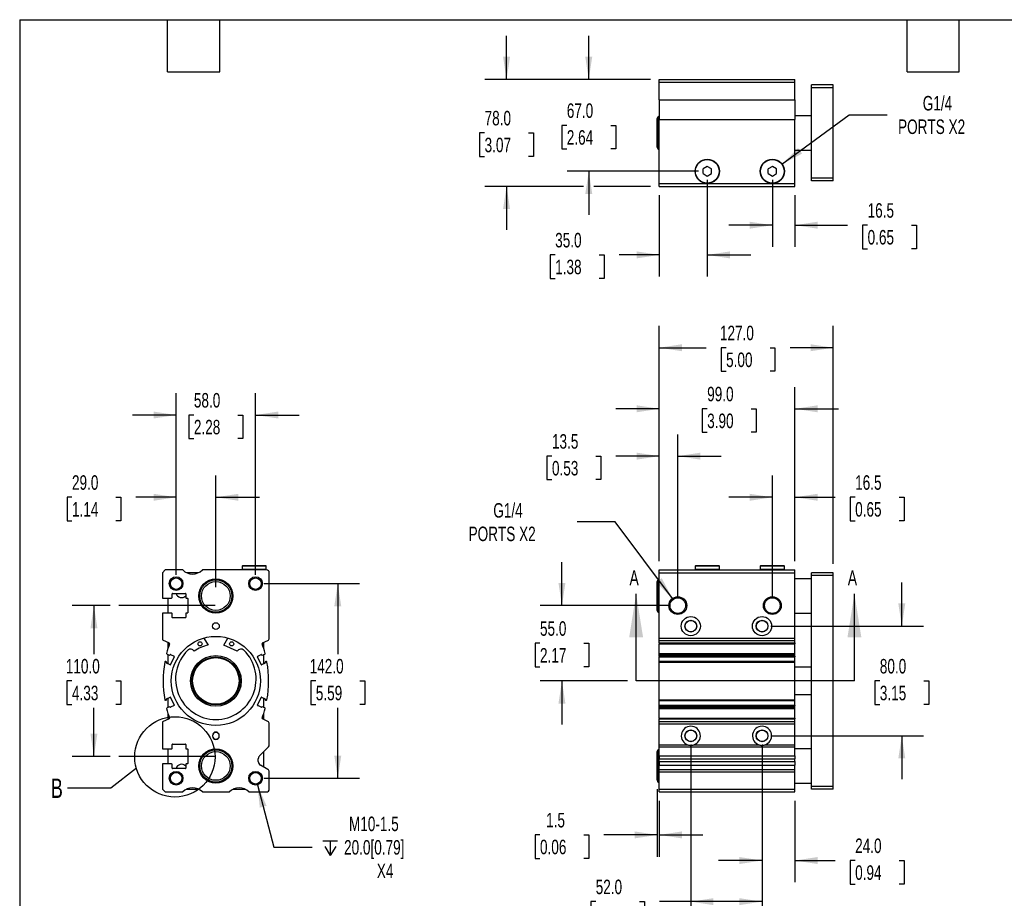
# Model space of a CAD drawing. Header units: millimetres. Extents: x 32 to 1365, y 32 to 1048.
# Tile 2 of 5: x 32 to 750, y 407 to 1048. Entities that reach past the tile are written whole.
import ezdxf

# ---------------------------------------------------------------- set-up
doc = ezdxf.new("R2010")
doc.units = ezdxf.units.MM
doc.header["$LTSCALE"] = 5
doc.linetypes.add('SLD-Center', pattern=[19.05, 15.24, -1.27, 1.27, -1.27])
doc.linetypes.add('SLD-Solid', pattern=[0])
doc.layers.add('CENTER', color=40, linetype='SLD-Center')
doc.layers.add('DIMENSIONS', color=140, linetype='SLD-Solid', lineweight=25)
doc.layers.add('TEXT', color=140, linetype='SLD-Solid', lineweight=25)
doc.styles.add('SLDTEXTSTYLE0', font='TXT', dxfattribs={"width": 0.7})
doc.dimstyles.new('SLDDIMSTYLE0', dxfattribs={"dimtxt": 10.790039, "dimasz": 16.51, "dimexe": 0, "dimexo": 0.0625, "dimgap": 2.69751, "dimtad": 0, "dimtih": 1, "dimtoh": 1, "dimrnd": 1e-09, "dimzin": 4, "dimdsep": 46, "dimtxsty": 'SLDTEXTSTYLE0', "dimsah": 1, "dimcen": 0.09, "dimadec": 0, "dimazin": 1, "dimtfac": 1, "dimtmove": 0, "dimatfit": 0, "dimfxl": 0, "dimfrac": 2, "dimtolj": 1, "dimtzin": 12, "dimarcsym": 0})
doc.dimstyles.new('SLDDIMSTYLE1', dxfattribs={"dimtxt": 10.790039, "dimasz": 16.51, "dimexe": 0, "dimexo": 0.0625, "dimgap": 2.69751, "dimtad": 0, "dimtih": 1, "dimtoh": 1, "dimrnd": 1e-09, "dimzin": 12, "dimdsep": 46, "dimtxsty": 'SLDTEXTSTYLE0', "dimsah": 1, "dimcen": 0.09, "dimadec": 0, "dimazin": 3, "dimtfac": 1, "dimtmove": 0, "dimatfit": 0, "dimfxl": 0, "dimfrac": 2, "dimtolj": 1, "dimtzin": 12, "dimarcsym": 0})
doc.dimstyles.new('SLDDIMSTYLE2', dxfattribs={"dimtxt": 10.790039, "dimasz": 16.51, "dimexe": 0, "dimexo": 0.0625, "dimgap": 2.69751, "dimtad": 0, "dimtih": 1, "dimtoh": 1, "dimrnd": 1e-09, "dimzin": 4, "dimdsep": 46, "dimtxsty": 'SLDTEXTSTYLE0', "dimsah": 1, "dimcen": 0.09, "dimadec": 0, "dimazin": 1, "dimtfac": 1, "dimtofl": 0, "dimtmove": 0, "dimatfit": 3, "dimfxl": 0, "dimfrac": 2, "dimtolj": 1, "dimtzin": 12, "dimarcsym": 0})
doc.dimstyles.new('SLDDIMSTYLE3', dxfattribs={"dimtxt": 10.790039, "dimasz": 16.51, "dimexe": 0, "dimexo": 0.0625, "dimgap": 2.69751, "dimtad": 0, "dimtih": 1, "dimtoh": 1, "dimrnd": 1e-09, "dimzin": 12, "dimdsep": 46, "dimtxsty": 'SLDTEXTSTYLE0', "dimsah": 1, "dimcen": 0, "dimadec": 0, "dimazin": 3, "dimtfac": 1, "dimtofl": 0, "dimtmove": 0, "dimatfit": 3, "dimfxl": 0, "dimfrac": 2, "dimtolj": 1, "dimtzin": 12, "dimarcsym": 0})
doc.dimstyles.new('SLDDIMSTYLE5', dxfattribs={"dimtxt": 0.18, "dimasz": 16.51, "dimexe": 0, "dimexo": 0.0625, "dimgap": 0, "dimtad": 0, "dimtih": 1, "dimtoh": 1, "dimdec": 0, "dimrnd": 1e-09, "dimzin": 0, "dimdsep": 46, "dimtxsty": 'Standard', "dimblk1": 'NONE', "dimblk2": 'NONE', "dimsah": 1, "dimcen": 0.09, "dimadec": 0, "dimazin": 0, "dimtfac": 16.51, "dimtdec": 0, "dimtofl": 0, "dimtmove": 0, "dimatfit": 3, "dimldrblk": 'NONE', "dimfxl": 0, "dimfrac": 2, "dimtolj": 1, "dimtzin": 0, "dimarcsym": 0})

# ---------------------------------------------------------------- blocks, each defined once
blk = doc.blocks.new('_D')
at = {"layer": 'DIMENSIONS'}
for p, q in [((427.57, 620.34), (427.57, 652.09)), ((505.8, 620.34), (411.69, 620.34)), ((411.54, 592.84), (407.91, 592.84)), ((407.91, 592.84), (407.91, 575.69)), ((443.6, 592.84), (447.22, 592.84)), ((447.22, 592.84), (447.22, 575.69)), ((407.91, 575.69), (411.54, 575.69)), ((447.22, 575.69), (443.6, 575.69)), ((475.38, 565.34), (411.69, 565.34)), ((427.57, 565.34), (427.57, 533.59))]:
    blk.add_line(p, q, dxfattribs=at)
for points in [[(427.57, 620.34), (430.11, 636.85), (425.03, 636.85)], [(427.57, 565.34), (425.03, 548.83), (430.11, 548.83)]]:
    blk.add_solid(points, dxfattribs=at)
at = {"layer": 'DIMENSIONS', "char_height": 10.583, "attachment_point": 1, "style": 'SLDTEXTSTYLE0'}
for s, insert in [('55.0', (411.54, 608.89)), ('2.17', (411.54, 589.33))]:
    blk.add_mtext(s, dxfattribs=dict(at, insert=insert))
blk = doc.blocks.new('_D_1')
at = {"layer": 'DIMENSIONS'}
for p, q in [((498.65, 652.69), (498.65, 745.21)), ((512.15, 626.69), (512.15, 745.21)), ((420.28, 729.34), (416.66, 729.34)), ((416.66, 729.34), (416.66, 712.19)), ((452.34, 729.34), (455.97, 729.34)), ((455.97, 729.34), (455.97, 712.19)), ((498.65, 729.34), (466.96, 729.34)), ((512.15, 729.34), (543.9, 729.34)), ((416.66, 712.19), (420.28, 712.19)), ((455.97, 712.19), (452.34, 712.19))]:
    blk.add_line(p, q, dxfattribs=at)
for points in [[(498.65, 729.34), (482.14, 731.88), (482.14, 726.8)], [(512.15, 729.34), (528.66, 726.8), (528.66, 731.88)]]:
    blk.add_solid(points, dxfattribs=at)
at = {"layer": 'DIMENSIONS', "char_height": 10.583, "attachment_point": 1, "style": 'SLDTEXTSTYLE0'}
for s, insert in [('13.5', (420.28, 745.39)), ('0.53', (420.28, 725.83))]:
    blk.add_mtext(s, dxfattribs=dict(at, insert=insert))
blk = doc.blocks.new('_D_2')
at = {"layer": 'DIMENSIONS'}
for p, q in [((581.15, 626.69), (581.15, 715.21)), ((597.65, 652.69), (597.65, 715.21)), ((581.15, 699.34), (549.4, 699.34)), ((597.65, 699.34), (626.98, 699.34)), ((641.6, 699.34), (637.98, 699.34)), ((637.98, 699.34), (637.98, 682.19)), ((673.67, 699.34), (677.29, 699.34)), ((677.29, 699.34), (677.29, 682.19)), ((637.98, 682.19), (641.6, 682.19)), ((677.29, 682.19), (673.67, 682.19))]:
    blk.add_line(p, q, dxfattribs=at)
for points in [[(581.15, 699.34), (564.64, 701.88), (564.64, 696.8)], [(597.65, 699.34), (614.16, 696.8), (614.16, 701.88)]]:
    blk.add_solid(points, dxfattribs=at)
at = {"layer": 'DIMENSIONS', "char_height": 10.583, "attachment_point": 1, "style": 'SLDTEXTSTYLE0'}
for s, insert in [('16.5', (641.6, 715.39)), ('0.65', (641.6, 695.83))]:
    blk.add_mtext(s, dxfattribs=dict(at, insert=insert))
blk = doc.blocks.new('_D_3')
at = {"layer": 'DIMENSIONS'}
for p, q in [((498.65, 652.69), (498.65, 779.77)), ((597.65, 652.69), (597.65, 779.77)), ((498.65, 763.89), (466.9, 763.89)), ((533.59, 763.89), (529.97, 763.89)), ((529.97, 763.89), (529.97, 746.74)), ((565.65, 763.89), (569.28, 763.89)), ((569.28, 763.89), (569.28, 746.74)), ((597.65, 763.89), (629.4, 763.89)), ((529.97, 746.74), (533.59, 746.74)), ((569.28, 746.74), (565.65, 746.74))]:
    blk.add_line(p, q, dxfattribs=at)
for points in [[(498.65, 763.89), (482.14, 766.43), (482.14, 761.35)], [(597.65, 763.89), (614.16, 761.35), (614.16, 766.43)]]:
    blk.add_solid(points, dxfattribs=at)
at = {"layer": 'DIMENSIONS', "char_height": 10.583, "attachment_point": 1, "style": 'SLDTEXTSTYLE0'}
for s, insert in [('99.0', (533.59, 779.95)), ('3.90', (533.59, 760.38))]:
    blk.add_mtext(s, dxfattribs=dict(at, insert=insert))
blk = doc.blocks.new('_D_4')
at = {"layer": 'DIMENSIONS'}
for p, q in [((498.65, 652.69), (498.65, 824.31)), ((625.65, 650.69), (625.65, 824.31)), ((498.65, 808.44), (532.77, 808.44)), ((547.39, 808.44), (543.77, 808.44)), ((543.77, 808.44), (543.77, 791.29)), ((579.45, 808.44), (583.08, 808.44)), ((583.08, 808.44), (583.08, 791.29)), ((625.65, 808.44), (594.07, 808.44)), ((543.77, 791.29), (547.39, 791.29)), ((583.08, 791.29), (579.45, 791.29))]:
    blk.add_line(p, q, dxfattribs=at)
for points in [[(498.65, 808.44), (515.16, 805.9), (515.16, 810.98)], [(625.65, 808.44), (609.14, 810.98), (609.14, 805.9)]]:
    blk.add_solid(points, dxfattribs=at)
at = {"layer": 'DIMENSIONS', "char_height": 10.583, "attachment_point": 1, "style": 'SLDTEXTSTYLE0'}
for s, insert in [('127.0', (542.9, 824.5)), ('5.00', (547.39, 804.93))]:
    blk.add_mtext(s, dxfattribs=dict(at, insert=insert))
blk = doc.blocks.new('_D_5')
at = {"layer": 'DIMENSIONS'}
for p, q in [((466.52, 681.45), (438.74, 681.45)), ((508.26, 625.54), (466.52, 681.45))]:
    blk.add_line(p, q, dxfattribs=at)
blk.add_solid([(508.26, 625.54), (500.42, 640.29), (496.35, 637.25)], dxfattribs=at)
at = {"layer": 'DIMENSIONS', "char_height": 10.583, "attachment_point": 1, "style": 'SLDTEXTSTYLE0'}
for s, insert in [('G1/4', (377.46, 695.09)), ('PORTS X2', (359.42, 677.94))]:
    blk.add_mtext(s, dxfattribs=dict(at, insert=insert))
blk = doc.blocks.new('_D_6')
at = {"layer": 'DIMENSIONS'}
for p, q in [((521.65, 518.99), (521.65, 388.46)), ((573.65, 518.99), (573.65, 388.46)), ((452.21, 404.34), (448.59, 404.34)), ((448.59, 404.34), (448.59, 387.19)), ((484.28, 404.34), (487.9, 404.34)), ((487.9, 404.34), (487.9, 387.19)), ((521.65, 404.34), (498.89, 404.34)), ((573.65, 404.34), (521.65, 404.34)), ((448.59, 387.19), (452.21, 387.19)), ((487.9, 387.19), (484.28, 387.19))]:
    blk.add_line(p, q, dxfattribs=at)
for points in [[(521.65, 404.34), (538.16, 401.8), (538.16, 406.88)], [(573.65, 404.34), (557.14, 406.88), (557.14, 401.8)]]:
    blk.add_solid(points, dxfattribs=at)
at = {"layer": 'DIMENSIONS', "char_height": 10.583, "attachment_point": 1, "style": 'SLDTEXTSTYLE0'}
for s, insert in [('52.0', (452.21, 420.39)), ('2.05', (452.21, 400.83))]:
    blk.add_mtext(s, dxfattribs=dict(at, insert=insert))
blk = doc.blocks.new('_D_7')
at = {"layer": 'DIMENSIONS'}
for p, q in [((573.65, 518.99), (573.65, 418.46)), ((597.65, 477.99), (597.65, 418.46)), ((573.65, 434.34), (541.9, 434.34)), ((597.65, 434.34), (626.98, 434.34)), ((641.6, 434.34), (637.98, 434.34)), ((637.98, 434.34), (637.98, 417.19)), ((673.67, 434.34), (677.29, 434.34)), ((677.29, 434.34), (677.29, 417.19)), ((637.98, 417.19), (641.6, 417.19)), ((677.29, 417.19), (673.67, 417.19))]:
    blk.add_line(p, q, dxfattribs=at)
for points in [[(573.65, 434.34), (557.14, 436.88), (557.14, 431.8)], [(597.65, 434.34), (614.16, 431.8), (614.16, 436.88)]]:
    blk.add_solid(points, dxfattribs=at)
at = {"layer": 'DIMENSIONS', "char_height": 10.583, "attachment_point": 1, "style": 'SLDTEXTSTYLE0'}
for s, insert in [('24.0', (641.6, 450.39)), ('0.94', (641.6, 430.83))]:
    blk.add_mtext(s, dxfattribs=dict(at, insert=insert))
blk = doc.blocks.new('_D_8')
at = {"layer": 'DIMENSIONS'}
for p, q in [((497.15, 486.51), (497.15, 437.14)), ((498.65, 477.99), (498.65, 437.14)), ((411.54, 453.02), (407.91, 453.02)), ((407.91, 453.02), (407.91, 435.87)), ((443.6, 453.02), (447.22, 453.02)), ((447.22, 453.02), (447.22, 435.87)), ((497.15, 453.02), (458.22, 453.02)), ((498.65, 453.02), (530.4, 453.02)), ((407.91, 435.87), (411.54, 435.87)), ((447.22, 435.87), (443.6, 435.87))]:
    blk.add_line(p, q, dxfattribs=at)
for points in [[(497.15, 453.02), (480.64, 455.56), (480.64, 450.48)], [(498.65, 453.02), (515.16, 450.48), (515.16, 455.56)]]:
    blk.add_solid(points, dxfattribs=at)
at = {"layer": 'DIMENSIONS', "char_height": 10.583, "attachment_point": 1, "style": 'SLDTEXTSTYLE0'}
for s, insert in [('1.5', (416.02, 469.08)), ('0.06', (411.54, 449.51))]:
    blk.add_mtext(s, dxfattribs=dict(at, insert=insert))
blk = doc.blocks.new('_D_9')
at = {"layer": 'DIMENSIONS'}
for p, q in [((675.65, 605.34), (675.65, 637.09)), ((580, 605.34), (691.52, 605.34)), ((659.62, 565.34), (655.99, 565.34)), ((655.99, 565.34), (655.99, 548.19)), ((691.68, 565.34), (695.3, 565.34)), ((695.3, 565.34), (695.3, 548.19)), ((655.99, 548.19), (659.62, 548.19)), ((695.3, 548.19), (691.68, 548.19)), ((580, 525.34), (691.52, 525.34)), ((675.65, 525.34), (675.65, 493.59))]:
    blk.add_line(p, q, dxfattribs=at)
for points in [[(675.65, 605.34), (678.19, 621.85), (673.11, 621.85)], [(675.65, 525.34), (673.11, 508.83), (678.19, 508.83)]]:
    blk.add_solid(points, dxfattribs=at)
at = {"layer": 'DIMENSIONS', "char_height": 10.583, "attachment_point": 1, "style": 'SLDTEXTSTYLE0'}
for s, insert in [('80.0', (659.62, 581.39)), ('3.15', (659.62, 561.83))]:
    blk.add_mtext(s, dxfattribs=dict(at, insert=insert))
blk = doc.blocks.new('_D_19')
at = {"layer": 'DIMENSIONS'}
for p, q in [((533.65, 930.81), (533.65, 860.29)), ((498.65, 919.81), (498.65, 860.29)), ((422.63, 876.16), (419.01, 876.16)), ((419.01, 876.16), (419.01, 859.01)), ((454.69, 876.16), (458.32, 876.16)), ((458.32, 876.16), (458.32, 859.01)), ((498.65, 876.16), (469.31, 876.16)), ((533.65, 876.16), (565.4, 876.16)), ((419.01, 859.01), (422.63, 859.01)), ((458.32, 859.01), (454.69, 859.01))]:
    blk.add_line(p, q, dxfattribs=at)
for points in [[(498.65, 876.16), (482.14, 878.7), (482.14, 873.62)], [(533.65, 876.16), (550.16, 873.62), (550.16, 878.7)]]:
    blk.add_solid(points, dxfattribs=at)
at = {"layer": 'DIMENSIONS', "char_height": 10.583, "attachment_point": 1, "style": 'SLDTEXTSTYLE0'}
for s, insert in [('35.0', (422.63, 892.22)), ('1.38', (422.63, 872.66))]:
    blk.add_mtext(s, dxfattribs=dict(at, insert=insert))
blk = doc.blocks.new('_D_20')
at = {"layer": 'DIMENSIONS'}
for p, q in [((581.15, 930.81), (581.15, 881.96)), ((597.65, 919.81), (597.65, 881.96)), ((581.15, 897.83), (549.4, 897.83)), ((597.65, 897.83), (636.07, 897.83)), ((650.69, 897.83), (647.07, 897.83)), ((647.07, 897.83), (647.07, 880.68)), ((682.75, 897.83), (686.38, 897.83)), ((686.38, 897.83), (686.38, 880.68)), ((647.07, 880.68), (650.69, 880.68)), ((686.38, 880.68), (682.75, 880.68))]:
    blk.add_line(p, q, dxfattribs=at)
for points in [[(581.15, 897.83), (564.64, 900.37), (564.64, 895.29)], [(597.65, 897.83), (614.16, 895.29), (614.16, 900.37)]]:
    blk.add_solid(points, dxfattribs=at)
at = {"layer": 'DIMENSIONS', "char_height": 10.583, "attachment_point": 1, "style": 'SLDTEXTSTYLE0'}
for s, insert in [('16.5', (650.69, 913.89)), ('0.65', (650.69, 894.33))]:
    blk.add_mtext(s, dxfattribs=dict(at, insert=insert))
blk = doc.blocks.new('_D_21')
at = {"layer": 'DIMENSIONS'}
for p, q in [((588.11, 942.29), (637.21, 978.47)), ((637.21, 978.47), (664.99, 978.47))]:
    blk.add_line(p, q, dxfattribs=at)
blk.add_solid([(588.11, 942.29), (602.91, 950.04), (599.9, 954.13)], dxfattribs=at)
at = {"layer": 'DIMENSIONS', "char_height": 10.583, "attachment_point": 1, "style": 'SLDTEXTSTYLE0'}
for s, insert in [('G1/4', (690.96, 992.11)), ('PORTS X2', (672.92, 974.96))]:
    blk.add_mtext(s, dxfattribs=dict(at, insert=insert))
blk = doc.blocks.new('_D_22')
at = {"layer": 'DIMENSIONS'}
for p, q in [((447.15, 1004.16), (447.15, 1035.91)), ((492.3, 1004.16), (431.27, 1004.16)), ((431.12, 970.66), (427.49, 970.66)), ((427.49, 970.66), (427.49, 953.51)), ((463.18, 970.66), (466.8, 970.66)), ((466.8, 970.66), (466.8, 953.51)), ((427.49, 953.51), (431.12, 953.51)), ((466.8, 953.51), (463.18, 953.51)), ((527.3, 937.16), (431.27, 937.16)), ((447.15, 937.16), (447.15, 905.41))]:
    blk.add_line(p, q, dxfattribs=at)
for points in [[(447.15, 1004.16), (449.69, 1020.67), (444.61, 1020.67)], [(447.15, 937.16), (444.61, 920.65), (449.69, 920.65)]]:
    blk.add_solid(points, dxfattribs=at)
at = {"layer": 'DIMENSIONS', "char_height": 10.583, "attachment_point": 1, "style": 'SLDTEXTSTYLE0'}
for s, insert in [('67.0', (431.12, 986.72)), ('2.64', (431.12, 967.16))]:
    blk.add_mtext(s, dxfattribs=dict(at, insert=insert))
blk = doc.blocks.new('_D_23')
at = {"layer": 'DIMENSIONS'}
for p, q in [((387.15, 1004.16), (387.15, 1035.91)), ((492.3, 1004.16), (371.27, 1004.16)), ((371.12, 965.16), (367.49, 965.16)), ((367.49, 965.16), (367.49, 948.01)), ((403.18, 965.16), (406.8, 965.16)), ((406.8, 965.16), (406.8, 948.01)), ((367.49, 948.01), (371.12, 948.01)), ((406.8, 948.01), (403.18, 948.01)), ((443.34, 926.16), (371.27, 926.16)), ((387.15, 926.16), (387.15, 894.41)), ((492.3, 926.16), (450.96, 926.16))]:
    blk.add_line(p, q, dxfattribs=at)
for points in [[(387.15, 1004.16), (389.69, 1020.67), (384.61, 1020.67)], [(387.15, 926.16), (384.61, 909.65), (389.69, 909.65)]]:
    blk.add_solid(points, dxfattribs=at)
at = {"layer": 'DIMENSIONS', "char_height": 10.583, "attachment_point": 1, "style": 'SLDTEXTSTYLE0'}
for s, insert in [('78.0', (371.12, 981.22)), ('3.07', (371.12, 961.66))]:
    blk.add_mtext(s, dxfattribs=dict(at, insert=insert))
blk = doc.blocks.new('_D_24')
at = {"layer": 'DIMENSIONS'}
for p, q in [((97.84, 620.34), (70.06, 620.34)), ((85.94, 620.34), (85.94, 584.9)), ((69.9, 565.34), (66.28, 565.34)), ((66.28, 565.34), (66.28, 548.19)), ((101.97, 565.34), (105.59, 565.34)), ((105.59, 565.34), (105.59, 548.19)), ((66.28, 548.19), (69.9, 548.19)), ((105.59, 548.19), (101.97, 548.19)), ((85.94, 510.34), (85.94, 545.77)), ((97.84, 510.34), (70.06, 510.34))]:
    blk.add_line(p, q, dxfattribs=at)
for points in [[(85.94, 620.34), (83.4, 603.83), (88.48, 603.83)], [(85.94, 510.34), (88.48, 526.85), (83.4, 526.85)]]:
    blk.add_solid(points, dxfattribs=at)
at = {"layer": 'DIMENSIONS', "char_height": 10.583, "attachment_point": 1, "style": 'SLDTEXTSTYLE0'}
for s, insert in [('110.0', (65.42, 581.39)), ('4.33', (69.9, 561.83))]:
    blk.add_mtext(s, dxfattribs=dict(at, insert=insert))
blk = doc.blocks.new('_D_25')
at = {"layer": 'DIMENSIONS'}
for p, q in [((145.94, 642.69), (145.94, 715.21)), ((174.94, 633.69), (174.94, 715.21)), ((69.92, 699.34), (66.29, 699.34)), ((66.29, 699.34), (66.29, 682.19)), ((101.98, 699.34), (105.6, 699.34)), ((105.6, 699.34), (105.6, 682.19)), ((145.94, 699.34), (116.6, 699.34)), ((174.94, 699.34), (206.69, 699.34)), ((66.29, 682.19), (69.92, 682.19)), ((105.6, 682.19), (101.98, 682.19))]:
    blk.add_line(p, q, dxfattribs=at)
for points in [[(145.94, 699.34), (129.43, 701.88), (129.43, 696.8)], [(174.94, 699.34), (191.45, 696.8), (191.45, 701.88)]]:
    blk.add_solid(points, dxfattribs=at)
at = {"layer": 'DIMENSIONS', "char_height": 10.583, "attachment_point": 1, "style": 'SLDTEXTSTYLE0'}
for s, insert in [('29.0', (69.92, 715.39)), ('1.14', (69.92, 695.83))]:
    blk.add_mtext(s, dxfattribs=dict(at, insert=insert))
blk = doc.blocks.new('_D_26')
at = {"layer": 'DIMENSIONS'}
for p, q in [((145.94, 642.69), (145.94, 775.21)), ((203.94, 642.69), (203.94, 775.21)), ((145.94, 759.34), (114.19, 759.34)), ((158.9, 759.34), (155.28, 759.34)), ((155.28, 759.34), (155.28, 742.19)), ((190.97, 759.34), (194.59, 759.34)), ((194.59, 759.34), (194.59, 742.19)), ((203.94, 759.34), (235.69, 759.34)), ((155.28, 742.19), (158.9, 742.19)), ((194.59, 742.19), (190.97, 742.19))]:
    blk.add_line(p, q, dxfattribs=at)
for points in [[(145.94, 759.34), (129.43, 761.88), (129.43, 756.8)], [(203.94, 759.34), (220.45, 756.8), (220.45, 761.88)]]:
    blk.add_solid(points, dxfattribs=at)
at = {"layer": 'DIMENSIONS', "char_height": 10.583, "attachment_point": 1, "style": 'SLDTEXTSTYLE0'}
for s, insert in [('58.0', (158.9, 775.39)), ('2.28', (158.9, 755.83))]:
    blk.add_mtext(s, dxfattribs=dict(at, insert=insert))
blk = doc.blocks.new('_D_27')
at = {"layer": 'DIMENSIONS'}
for p, q in [((210.29, 636.34), (279.81, 636.34)), ((263.94, 636.34), (263.94, 584.9)), ((247.9, 565.34), (244.28, 565.34)), ((244.28, 565.34), (244.28, 548.19)), ((279.97, 565.34), (283.59, 565.34)), ((283.59, 565.34), (283.59, 548.19)), ((244.28, 548.19), (247.9, 548.19)), ((283.59, 548.19), (279.97, 548.19)), ((263.94, 494.34), (263.94, 545.77)), ((210.29, 494.34), (279.81, 494.34))]:
    blk.add_line(p, q, dxfattribs=at)
for points in [[(263.94, 636.34), (261.4, 619.83), (266.48, 619.83)], [(263.94, 494.34), (266.48, 510.85), (261.4, 510.85)]]:
    blk.add_solid(points, dxfattribs=at)
at = {"layer": 'DIMENSIONS', "char_height": 10.583, "attachment_point": 1, "style": 'SLDTEXTSTYLE0'}
for s, insert in [('142.0', (243.42, 581.39)), ('5.59', (247.9, 561.83))]:
    blk.add_mtext(s, dxfattribs=dict(at, insert=insert))
blk = doc.blocks.new('SW_SYMBOL_HOLE_DEPTH')
at = {"layer": 'DIMENSIONS', "color": 0}
for p, q in [((0, 4375), (4000, 4375)), ((500, 2775), (2000, 375)), ((2000, 4375), (2000, 375)), ((3500, 2775), (2000, 375))]:
    blk.add_line(p, q, dxfattribs=at)
blk = doc.blocks.new('_D_28')
at = {"layer": 'DIMENSIONS'}
for p, q in [((205.23, 489.51), (217.38, 444.16)), ((217.38, 444.16), (245.16, 444.16))]:
    blk.add_line(p, q, dxfattribs=at)
blk.add_solid([(205.23, 489.51), (207.05, 472.9), (211.96, 474.22)], dxfattribs=at)
at = {"layer": 'DIMENSIONS', "xscale": 0.002688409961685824, "yscale": 0.002688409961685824, "zscale": 0.002688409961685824}
blk.add_blockref('SW_SYMBOL_HOLE_DEPTH', (253.1, 437.01), dxfattribs=at)
at = {"layer": 'DIMENSIONS', "char_height": 10.583, "attachment_point": 1, "style": 'SLDTEXTSTYLE0'}
for s, insert in [('M10-1.5', (272.1, 466.38)), ('20.0[0.79]', (268.53, 449.23)), ('X4', (292.45, 432.08))]:
    blk.add_mtext(s, dxfattribs=dict(at, insert=insert))
blk = doc.blocks.new('_None')

msp = doc.modelspace()

# ---------------------------------------------------------------- linework, layer by layer
for p, q in [((498.649, 1004.164), (597.649, 1004.164)), ((498.649, 1002.164), (498.649, 1004.164)), ((498.649, 1002.164), (597.649, 1002.164)), ((498.649, 989.305), (498.649, 1002.164)), ((597.649, 1002.164), (597.649, 1004.164)), ((597.649, 989.305), (597.649, 1002.164)), ((625.649, 1000.164), (609.649, 1000.164)), ((609.649, 998.164), (609.649, 1000.164)), ((625.649, 998.164), (625.649, 1000.164)), ((625.649, 998.164), (609.649, 998.164)), ((609.649, 932.164), (609.649, 998.164)), ((625.649, 932.164), (625.649, 998.164)), ((498.649, 989.305), (597.649, 989.305)), ((498.649, 989.305), (498.649, 975.023)), ((597.649, 989.305), (597.649, 975.023)), ((609.649, 977.664), (597.649, 977.664)), ((497.149, 954.684), (497.149, 975.643)), ((498.649, 977.375), (497.899, 976.942)), ((497.899, 953.385), (497.899, 976.942)), ((498.649, 975.023), (597.649, 975.023)), ((498.649, 928.164), (498.649, 975.023)), ((597.649, 928.164), (597.649, 975.023)), ((497.899, 953.385), (498.649, 952.952)), ((597.649, 952.664), (609.649, 952.664)), ((533.649, 940.628), (530.649, 938.896)), ((530.649, 935.432), (530.649, 938.896)), ((530.649, 935.432), (533.649, 933.7)), ((536.649, 938.896), (533.649, 940.628)), ((533.649, 933.7), (536.649, 935.432)), ((536.649, 935.432), (536.649, 938.896)), ((581.149, 940.628), (578.149, 938.896)), ((578.149, 935.432), (578.149, 938.896)), ((578.149, 935.432), (581.149, 933.7)), ((584.149, 938.896), (581.149, 940.628)), ((581.149, 933.7), (584.149, 935.432)), ((584.149, 935.432), (584.149, 938.896)), ((498.649, 928.164), (597.649, 928.164)), ((498.649, 926.164), (498.649, 928.164)), ((597.649, 926.164), (597.649, 928.164)), ((625.649, 932.164), (609.649, 932.164)), ((609.649, 930.164), (609.649, 932.164)), ((625.649, 930.164), (609.649, 930.164)), ((625.649, 930.164), (625.649, 932.164)), ((498.649, 926.164), (597.649, 926.164)), ((194.286, 649.337), (194.086, 649.137)), ((194.086, 649.137), (194.086, 646.537)), ((211.786, 649.137), (194.086, 649.137)), ((211.586, 649.337), (194.286, 649.337)), ((211.786, 649.137), (211.586, 649.337)), ((211.786, 646.537), (211.786, 649.137)), ((524.999, 649.337), (524.799, 649.137)), ((524.799, 649.137), (524.799, 646.537)), ((533.649, 649.137), (524.799, 649.137)), ((533.649, 649.337), (524.999, 649.337)), ((542.299, 649.337), (533.649, 649.337)), ((542.499, 649.137), (533.649, 649.137)), ((542.499, 649.137), (542.299, 649.337)), ((542.499, 646.537), (542.499, 649.137)), ((572.499, 649.337), (572.299, 649.137)), ((572.299, 649.137), (572.299, 646.537)), ((581.149, 649.137), (572.299, 649.137)), ((581.149, 649.337), (572.499, 649.337)), ((589.799, 649.337), (581.149, 649.337)), ((589.999, 649.137), (581.149, 649.137)), ((589.999, 649.137), (589.799, 649.337)), ((589.999, 646.537), (589.999, 649.137)), ((137.936, 646.337), (135.936, 644.337)), ((135.936, 644.337), (135.936, 625.837)), ((150.795, 646.337), (137.936, 646.337)), ((162.294, 644.337), (153.578, 644.337)), ((211.936, 646.337), (165.077, 646.337)), ((194.086, 646.537), (194.286, 646.337)), ((211.786, 646.537), (194.086, 646.537)), ((211.586, 646.337), (211.786, 646.537)), ((213.936, 596.617), (213.936, 644.337)), ((498.649, 646.337), (597.649, 646.337)), ((498.649, 644.337), (498.649, 646.337)), ((498.649, 644.337), (597.649, 644.337)), ((498.649, 596.617), (498.649, 644.337)), ((524.799, 646.537), (524.999, 646.337)), ((533.649, 646.537), (524.799, 646.537)), ((542.499, 646.537), (533.649, 646.537)), ((542.299, 646.337), (542.499, 646.537)), ((572.299, 646.537), (572.499, 646.337)), ((581.149, 646.537), (572.299, 646.537)), ((589.999, 646.537), (581.149, 646.537)), ((589.799, 646.337), (589.999, 646.537)), ((597.649, 644.337), (597.649, 646.337)), ((597.649, 596.617), (597.649, 644.337)), ((609.649, 639.837), (597.649, 639.837)), ((625.649, 644.337), (609.649, 644.337)), ((609.649, 642.337), (609.649, 644.337)), ((625.649, 642.337), (609.649, 642.337)), ((609.649, 488.337), (609.649, 642.337)), ((625.649, 642.337), (625.649, 644.337)), ((625.649, 488.337), (625.649, 642.337)), ((497.149, 627.337), (497.149, 637.816)), ((498.649, 639.548), (497.899, 639.115)), ((497.899, 627.337), (497.899, 639.115)), ((135.936, 625.837), (142.636, 625.837)), ((139.936, 625.837), (139.936, 614.837)), ((142.936, 626.137), (142.936, 628.937)), ((143.236, 629.237), (152.636, 629.237)), ((152.936, 628.937), (152.936, 626.137)), ((153.236, 625.837), (154.136, 625.837)), ((154.436, 625.537), (154.436, 615.137)), ((497.149, 616.857), (497.149, 627.337)), ((497.899, 615.558), (497.899, 627.337)), ((142.636, 614.837), (135.936, 614.837)), ((135.936, 614.837), (135.936, 595.352)), ((142.936, 611.737), (142.936, 614.537)), ((152.636, 611.437), (143.236, 611.437)), ((152.936, 614.537), (152.936, 611.737)), ((154.136, 614.837), (153.236, 614.837)), ((497.899, 615.558), (498.649, 615.125)), ((597.649, 614.837), (609.649, 614.837)), ((166.232, 596.649), (169.212, 591.487)), ((180.66, 591.487), (183.641, 596.649)), ((498.649, 596.617), (597.649, 596.617)), ((498.649, 594.805), (498.649, 596.617)), ((597.649, 594.805), (597.649, 596.617)), ((136.091, 595.271), (140.896, 593.03)), ((139.936, 593.477), (139.936, 588.741)), ((190.558, 587.038), (180.66, 591.487)), ((208.976, 593.03), (212.782, 594.805)), ((209.936, 588.741), (209.936, 593.477)), ((498.649, 594.805), (597.649, 594.805)), ((498.649, 593.03), (498.649, 594.805)), ((498.649, 593.03), (597.649, 593.03)), ((498.649, 593.03), (498.649, 592.408)), ((498.649, 592.408), (597.649, 592.408)), ((498.649, 585.49), (498.649, 592.408)), ((597.649, 593.03), (597.649, 594.805)), ((597.649, 593.03), (597.649, 592.408)), ((597.649, 585.49), (597.649, 592.408)), ((139.289, 584.911), (141.038, 584.096)), ((139.936, 584.609), (139.936, 577.879)), ((141.436, 584.24), (141.501, 584.377)), ((144.536, 582.961), (141.895, 577.296)), ((141.899, 584.521), (144.391, 583.36)), ((159.179, 586.978), (159.129, 587.064)), ((207.977, 577.296), (205.336, 582.961)), ((205.481, 583.36), (207.974, 584.521)), ((208.372, 584.377), (208.437, 584.24)), ((208.835, 584.096), (210.583, 584.911)), ((209.936, 577.879), (209.936, 584.609)), ((498.649, 585.49), (597.649, 585.49)), ((498.649, 584.911), (498.649, 585.49)), ((498.649, 584.911), (597.649, 584.911)), ((498.649, 584.096), (498.649, 584.911)), ((498.649, 584.096), (597.649, 584.096)), ((498.649, 584.068), (498.649, 584.096)), ((498.649, 584.068), (597.649, 584.068)), ((498.649, 583.36), (498.649, 584.068)), ((498.649, 583.36), (597.649, 583.36)), ((498.649, 583.36), (498.649, 582.961)), ((498.649, 582.961), (597.649, 582.961)), ((498.649, 579.501), (498.649, 582.961)), ((597.649, 584.911), (597.649, 585.49)), ((597.649, 584.096), (597.649, 584.911)), ((597.649, 584.068), (597.649, 584.096)), ((597.649, 583.36), (597.649, 584.068)), ((597.649, 583.36), (597.649, 582.961)), ((597.649, 579.501), (597.649, 582.961)), ((138.777, 579.247), (138.331, 579.454)), ((138.858, 578.712), (138.922, 578.847)), ((141.496, 577.15), (139.004, 578.314)), ((210.869, 578.314), (208.376, 577.15)), ((210.951, 578.847), (211.014, 578.712)), ((211.542, 579.454), (211.095, 579.247)), ((597.649, 579.501), (498.649, 579.501)), ((498.649, 579.088), (498.649, 579.501)), ((498.649, 579.088), (597.649, 579.088)), ((498.649, 551.586), (498.649, 579.088)), ((597.649, 579.088), (597.649, 579.501)), ((597.649, 551.586), (597.649, 579.088)), ((609.649, 575.337), (597.649, 575.337)), ((139.004, 552.359), (141.496, 553.523)), ((208.376, 553.523), (210.869, 552.359)), ((597.649, 555.337), (609.649, 555.337)), ((138.331, 551.219), (138.777, 551.426)), ((138.922, 551.826), (138.858, 551.962)), ((141.038, 546.577), (139.289, 545.762)), ((139.936, 552.795), (139.936, 546.064)), ((141.501, 546.296), (141.436, 546.433)), ((141.895, 553.378), (144.536, 547.712)), ((144.391, 547.314), (141.899, 546.152)), ((205.336, 547.712), (207.977, 553.378)), ((207.974, 546.152), (205.481, 547.314)), ((208.437, 546.433), (208.372, 546.296)), ((210.583, 545.762), (208.835, 546.577)), ((209.936, 546.064), (209.936, 552.795)), ((211.014, 551.962), (210.951, 551.826)), ((211.095, 551.426), (211.542, 551.219)), ((498.649, 551.586), (597.649, 551.586)), ((498.649, 551.172), (498.649, 551.586)), ((498.649, 551.172), (597.649, 551.172)), ((498.649, 547.712), (498.649, 551.172)), ((498.649, 547.712), (597.649, 547.712)), ((498.649, 547.712), (498.649, 547.314)), ((498.649, 547.314), (597.649, 547.314)), ((498.649, 546.605), (498.649, 547.314)), ((597.649, 546.605), (498.649, 546.605)), ((498.649, 546.577), (498.649, 546.605)), ((498.649, 546.577), (597.649, 546.577)), ((498.649, 545.762), (498.649, 546.577)), ((597.649, 551.172), (597.649, 551.586)), ((597.649, 547.712), (597.649, 551.172)), ((597.649, 547.712), (597.649, 547.314)), ((597.649, 546.605), (597.649, 547.314)), ((597.649, 546.577), (597.649, 546.605)), ((597.649, 545.762), (597.649, 546.577)), ((139.936, 541.932), (139.936, 537.196)), ((209.936, 537.196), (209.936, 541.932)), ((498.649, 545.762), (597.649, 545.762)), ((498.649, 545.184), (498.649, 545.762)), ((498.649, 545.184), (597.649, 545.184)), ((498.649, 538.266), (498.649, 545.184)), ((597.649, 545.184), (597.649, 545.762)), ((597.649, 538.266), (597.649, 545.184)), ((135.936, 535.322), (135.936, 515.837)), ((140.896, 537.643), (136.091, 535.403)), ((212.782, 535.868), (208.976, 537.643)), ((213.936, 518.665), (213.936, 534.056)), ((498.649, 538.266), (597.649, 538.266)), ((498.649, 538.266), (498.649, 537.643)), ((498.649, 537.643), (597.649, 537.643)), ((498.649, 535.868), (498.649, 537.643)), ((498.649, 535.868), (597.649, 535.868)), ((498.649, 534.056), (498.649, 535.868)), ((498.649, 518.665), (498.649, 534.056)), ((498.649, 534.056), (597.649, 534.056)), ((597.649, 538.266), (597.649, 537.643)), ((597.649, 535.868), (597.649, 537.643)), ((597.649, 534.056), (597.649, 535.868)), ((597.649, 518.665), (597.649, 534.056)), ((172.436, 525.587), (172.436, 525.087)), ((177.436, 525.087), (177.436, 525.587)), ((142.936, 516.137), (142.936, 518.937)), ((143.236, 519.237), (152.636, 519.237)), ((152.936, 518.937), (152.936, 516.137)), ((498.649, 518.665), (519.53, 518.665)), ((498.649, 517.251), (498.649, 518.665)), ((523.768, 518.665), (571.53, 518.665)), ((575.768, 518.665), (597.649, 518.665)), ((597.649, 517.251), (597.649, 518.665)), ((135.936, 515.837), (142.636, 515.837)), ((139.936, 515.837), (139.936, 504.837)), ((153.236, 515.837), (154.136, 515.837)), ((154.436, 515.537), (154.436, 505.137)), ((206.815, 510.715), (213.35, 517.251)), ((209.936, 502.527), (209.936, 513.837)), ((497.149, 503.337), (497.149, 513.816)), ((498.649, 515.548), (497.899, 515.115)), ((497.899, 503.337), (497.899, 515.115)), ((498.649, 517.251), (597.649, 517.251)), ((498.649, 510.715), (498.649, 517.251)), ((498.649, 510.715), (597.649, 510.715)), ((498.649, 510.715), (498.649, 508.594)), ((597.649, 510.715), (597.649, 517.251)), ((609.649, 515.837), (597.649, 515.837)), ((597.649, 510.715), (597.649, 508.594)), ((142.636, 504.837), (135.936, 504.837)), ((135.936, 504.837), (135.936, 486.337)), ((142.936, 501.737), (142.936, 504.537)), ((152.936, 504.537), (152.936, 501.737)), ((154.136, 504.837), (153.236, 504.837)), ((205.936, 506.569), (205.936, 508.594)), ((212.936, 500.796), (207.436, 503.97)), ((497.149, 492.857), (497.149, 503.337)), ((497.899, 491.558), (497.899, 503.337)), ((498.649, 508.594), (597.649, 508.594)), ((498.649, 506.569), (498.649, 508.594)), ((498.649, 506.569), (597.649, 506.569)), ((498.649, 506.569), (498.649, 503.97)), ((498.649, 503.97), (597.649, 503.97)), ((498.649, 500.796), (498.649, 503.97)), ((597.649, 506.569), (597.649, 508.594)), ((597.649, 506.569), (597.649, 503.97)), ((597.649, 500.796), (597.649, 503.97)), ((152.636, 501.437), (143.236, 501.437)), ((213.936, 486.337), (213.936, 499.064)), ((498.649, 499.064), (498.649, 500.796)), ((498.649, 500.796), (597.649, 500.796)), ((498.649, 499.064), (597.649, 499.064)), ((498.649, 486.337), (498.649, 499.064)), ((597.649, 499.064), (597.649, 500.796)), ((597.649, 486.337), (597.649, 499.064)), ((497.899, 491.558), (498.649, 491.125)), ((597.649, 490.837), (609.649, 490.837)), ((135.936, 486.337), (137.936, 484.337)), ((137.936, 484.337), (150.795, 484.337)), ((153.578, 486.337), (162.294, 486.337)), ((165.077, 484.337), (184.795, 484.337)), ((187.578, 486.337), (196.294, 486.337)), ((199.077, 484.337), (211.936, 484.337)), ((498.649, 486.337), (597.649, 486.337)), ((498.649, 484.337), (498.649, 486.337)), ((498.649, 484.337), (597.649, 484.337)), ((597.649, 484.337), (597.649, 486.337)), ((625.649, 488.337), (609.649, 488.337)), ((609.649, 486.337), (609.649, 488.337)), ((625.649, 486.337), (609.649, 486.337)), ((625.649, 486.337), (625.649, 488.337))]:
    msp.add_line(p, q)
for centre, radius in [((533.649, 937.164), 8.85), ((533.649, 937.164), 8.65), ((581.149, 937.164), 8.85), ((581.149, 937.164), 8.65), ((145.936, 636.337), 5), ((145.936, 636.337), 4.188), ((174.936, 627.337), 12.5), ((203.936, 636.337), 5), ((203.936, 636.337), 4.188), ((174.936, 627.337), 11.778), ((174.936, 627.337), 10.479), ((512.149, 620.337), 6.5), ((512.149, 620.337), 5.688), ((581.149, 620.337), 6.5), ((581.149, 620.337), 5.688), ((521.649, 605.337), 7), ((573.649, 605.337), 7), ((174.936, 605.337), 2.5), ((521.649, 605.337), 4.3), ((521.649, 605.337), 4.188), ((573.649, 605.337), 4.3), ((573.649, 605.337), 4.188), ((174.936, 565.337), 32.5), ((163.413, 592.397), 1.5), ((186.459, 592.397), 1.5), ((174.936, 565.337), 18.5), ((174.936, 565.337), 17.5), ((174.936, 565.337), 17), ((521.649, 525.337), 4.3), ((521.649, 525.337), 4.188), ((573.649, 525.337), 4.3), ((573.649, 525.337), 4.188), ((174.936, 503.337), 12.5), ((174.936, 503.337), 11.778), ((174.936, 503.337), 10.479), ((145.936, 494.337), 5), ((145.936, 494.337), 4.188), ((203.936, 494.337), 5), ((203.936, 494.337), 4.188)]:
    msp.add_circle(centre, radius)
for centre, radius, start, end in [((498.649, 975.643), 1.5, 120, 180), ((498.649, 954.684), 1.5, 180, 240), ((157.936, 653.337), 10, 224.430511, 315.569489), ((211.936, 644.337), 2, 0, 90), ((498.649, 637.816), 1.5, 120, 180), ((142.636, 626.137), 0.3, 270, 0), ((143.236, 628.937), 0.3, 90, 180), ((149.936, 630.337), 4.188, 195.227671, 315.752499), ((152.636, 628.937), 0.3, 0, 90), ((153.236, 626.137), 0.3, 180, 270), ((154.136, 625.537), 0.3, 0, 90), ((142.636, 614.537), 0.3, 0, 90), ((143.236, 611.737), 0.3, 180, 270), ((152.636, 611.737), 0.3, 270, 0), ((153.236, 614.537), 0.3, 90, 180), ((154.136, 615.137), 0.3, 270, 0), ((498.649, 616.857), 1.5, 180, 240), ((211.936, 596.617), 2, 295.008649, 359.999998), ((136.939, 597.082), 2, 239.90341, 244.915195), ((216.437, 565.341), 80, 160.224809, 165.412663), ((140.685, 592.577), 0.5, 340.248142, 64.996164), ((174.935, 565.336), 26.769, 102.343828, 126.056087), ((209.188, 592.577), 0.5, 115.008649, 199.75186), ((133.435, 565.341), 80, 14.587337, 19.775191), ((139.5, 585.364), 0.5, 165.442284, 245.015397), ((141.165, 584.368), 0.3, 245.015539, 334.798801), ((141.772, 584.249), 0.3, 65.009677, 154.798791), ((144.264, 583.088), 0.3, 335.005258, 65.009492), ((174.936, 566.637), 29.4, 134.198222, 45.801778), ((156.531, 585.563), 3, 30.004061, 134.187608), ((193.266, 585.429), 3.149, 46.525631, 149.289976), ((205.608, 583.088), 0.3, 114.990508, 204.994742), ((208.101, 584.249), 0.3, 25.201209, 114.990323), ((208.708, 584.368), 0.3, 205.201199, 294.984461), ((210.372, 585.364), 0.5, 294.984603, 14.557716), ((216.437, 565.337), 80, 170.10242, 189.89758), ((138.12, 579.001), 0.5, 65.046299, 170.036376), ((138.65, 578.975), 0.3, 334.79889, 65.046129), ((139.131, 578.586), 0.3, 155.189449, 244.981848), ((141.623, 577.422), 0.3, 244.981848, 335.005239), ((208.249, 577.422), 0.3, 204.994761, 295.018152), ((210.742, 578.586), 0.3, 295.018152, 24.810551), ((211.222, 578.975), 0.3, 114.953871, 205.20111), ((211.753, 579.001), 0.5, 9.963624, 114.953701), ((133.436, 565.337), 80, 350.10242, 9.89758), ((141.623, 553.251), 0.3, 24.994761, 115.018152), ((208.249, 553.251), 0.3, 64.981848, 155.005239), ((138.12, 551.672), 0.5, 189.963624, 294.953701), ((138.65, 551.698), 0.3, 294.953871, 25.20111), ((139.131, 552.087), 0.3, 115.018152, 204.810551), ((141.165, 546.305), 0.3, 25.201199, 114.984461), ((141.772, 546.424), 0.3, 205.201209, 294.990323), ((144.264, 547.585), 0.3, 294.990508, 24.994742), ((205.608, 547.585), 0.3, 155.005258, 245.009492), ((208.101, 546.424), 0.3, 245.009677, 334.798791), ((208.708, 546.305), 0.3, 65.015539, 154.798801), ((210.742, 552.087), 0.3, 335.189449, 64.981848), ((211.222, 551.698), 0.3, 154.79889, 245.046129), ((211.753, 551.672), 0.5, 245.046299, 350.036376), ((139.5, 545.309), 0.5, 114.984603, 194.557716), ((216.437, 565.332), 80, 194.587337, 199.775191), ((133.435, 565.332), 80, 340.224809, 345.412663), ((210.372, 545.309), 0.5, 345.442284, 65.015397), ((136.939, 533.591), 2, 115.084805, 120.09659), ((140.685, 538.097), 0.5, 295.003836, 19.751858), ((209.188, 538.097), 0.5, 160.24814, 244.991351), ((211.936, 534.056), 2, 0.000002, 64.991351), ((521.649, 525.337), 7, 287.62061, 252.37939), ((573.649, 525.337), 7, 287.62061, 252.37939), ((174.936, 525.587), 2.5, 0, 180), ((174.936, 525.337), 2.5, 0, 180), ((174.936, 525.337), 2.5, 180, 0), ((174.936, 525.087), 2.5, 180, 0), ((143.236, 518.937), 0.3, 90, 180), ((152.636, 518.937), 0.3, 0, 90), ((211.936, 518.665), 2, 315.000001, 0), ((142.636, 516.137), 0.3, 270, 0), ((153.236, 516.137), 0.3, 180, 270), ((154.136, 515.537), 0.3, 0, 90), ((208.936, 508.594), 3, 135, 179.999999), ((498.649, 513.816), 1.5, 120, 180), ((142.636, 504.537), 0.3, 0, 90), ((149.936, 500.337), 4.188, 44.247501, 164.772329), ((153.236, 504.537), 0.3, 90, 180), ((154.136, 505.137), 0.3, 270, 0), ((208.936, 506.569), 3, 180, 240.003332), ((143.236, 501.737), 0.3, 180, 270), ((152.636, 501.737), 0.3, 270, 0), ((211.936, 499.064), 2, 359.999996, 60.003325), ((498.649, 492.857), 1.5, 180, 240), ((157.936, 477.336), 10, 44.430511, 135.569489), ((191.936, 477.336), 10, 44.430511, 135.569489), ((211.936, 486.337), 2, 270, 0)]:
    msp.add_arc(centre, radius, start, end)
for points in [[(519.53, 518.665), (519.874, 518.555), (520.224, 518.474), (520.931, 518.364), (521.291, 518.336), (522.012, 518.337), (522.369, 518.365), (523.074, 518.474), (523.423, 518.555), (523.768, 518.665)], [(571.53, 518.665), (571.874, 518.555), (572.224, 518.474), (572.931, 518.364), (573.291, 518.336), (574.012, 518.337), (574.369, 518.365), (575.074, 518.474), (575.423, 518.555), (575.768, 518.665)]]:
    msp.add_open_spline(points, degree=3, knots=[0, 0, 0, 0, 0.25, 0.25, 0.5, 0.5, 0.75, 0.75, 1, 1, 1, 1])
at = {"layer": 'CENTER'}
for p, q in [((174.386, 620.337), (104.186, 620.337)), ((174.386, 510.337), (104.186, 510.337))]:
    msp.add_line(p, q, dxfattribs=at)
at = {"layer": 'TEXT'}
for p, q in [((31.75, 1047.75), (1365.25, 1047.75)), ((31.75, 1047.75), (31.75, 31.75)), ((139.7, 1009.65), (139.7, 1047.75)), ((177.8, 1009.65), (177.8, 1047.75)), ((679.45, 1009.65), (679.45, 1047.75)), ((717.55, 1009.65), (717.55, 1047.75)), ((139.7, 1009.65), (177.8, 1009.65)), ((679.45, 1009.65), (717.55, 1009.65)), ((641.069, 565.337), (481.729, 565.337))]:
    msp.add_line(p, q, dxfattribs=at)
at = {"layer": 'TEXT', "linetype": 'SLD-Solid'}
for p, q in [((481.729, 565.337), (481.729, 628.837)), ((641.069, 565.337), (641.069, 628.837))]:
    msp.add_line(p, q, dxfattribs=at)
at = {"layer": 'TEXT'}
msp.add_circle((145.044, 509.898), 29.299, dxfattribs=at)
for points in [[(481.729, 628.837), (476.649, 597.087), (486.809, 597.087)], [(641.069, 628.837), (635.989, 597.087), (646.149, 597.087)]]:
    msp.add_solid(points, dxfattribs=at)

# ---------------------------------------------------------------- texts
at = {"layer": 'TEXT', "attachment_point": 1, "style": 'SLDTEXTSTYLE0'}
for s, insert, char_height in [('A', (476.907, 645.975), 10.79), ('A', (636.247, 645.975), 10.79), ('B', (54.433, 494.12), 14.111)]:
    msp.add_mtext(s, dxfattribs=dict(at, insert=insert, char_height=char_height))

# ---------------------------------------------------------------- dimensions: what is measured, and where the dimension line sits
at = {"layer": 'DIMENSIONS'}
for base, p1, p2, dimstyle, picture, middle in [((387.149, 1004.164), (498.649, 926.164), (498.649, 1004.164), 'SLDDIMSTYLE0', '_D_23', (387.149, 965.164)), ((447.149, 937.164), (498.649, 1004.164), (533.649, 937.164), 'SLDDIMSTYLE0', '_D_22', (447.149, 970.664)), ((427.568, 565.337), (512.149, 620.337), (481.729, 565.337), 'SLDDIMSTYLE0', '_D', (427.568, 592.837)), ((263.936, 494.337), (203.936, 636.337), (203.936, 494.337), 'SLDDIMSTYLE2', '_D_27', (263.936, 565.337)), ((675.649, 525.337), (573.649, 605.337), (573.649, 525.337), 'SLDDIMSTYLE0', '_D_9', (675.649, 565.337)), ((85.936, 510.337), (104.186, 620.337), (104.186, 510.337), 'SLDDIMSTYLE2', '_D_24', (85.936, 565.337))]:
    dim = msp.add_linear_dim(base=base, p1=p1, p2=p2, angle=90, dimstyle=dimstyle, dxfattribs=at)
    dim.commit()
    dim.dimension.update_dxf_attribs({"geometry": picture, "text_midpoint": middle, "dimtype": 160})
for p1, p2, text, picture, middle in [((574.185, 932.033), (588.112, 942.295), 'G1/4\\PPORTS X2', '_D_21', (708.613, 978.466)), ((516.037, 615.128), (508.26, 625.545), 'G1/4\\PPORTS X2', '_D_5', (395.108, 681.449)), ((202.642, 499.166), (205.23, 489.507), 'M10-1.5\\P{\\fGDT;x}20.0[0.79] \\PX4', '_D_28', (301.768, 444.16))]:
    dim = msp.add_diameter_dim_2p(p1=p1, p2=p2, text=text, dimstyle='SLDDIMSTYLE3', override={"dimpost": '<>'}, dxfattribs=at)
    dim.commit()
    dim.dimension.update_dxf_attribs({"geometry": picture, "text_midpoint": middle, "dimtype": 163})
for base, p1, p2, dimstyle, picture, middle in [((498.649, 876.164), (533.649, 937.164), (498.649, 926.164), 'SLDDIMSTYLE0', '_D_19', (438.662, 876.164)), ((597.649, 897.833), (581.149, 937.164), (597.649, 926.164), 'SLDDIMSTYLE1', '_D_20', (666.723, 897.833)), ((625.649, 808.438), (498.649, 646.337), (625.649, 644.337), 'SLDDIMSTYLE2', '_D_4', (563.422, 808.438)), ((597.649, 763.89), (498.649, 646.337), (597.649, 646.337), 'SLDDIMSTYLE0', '_D_3', (549.622, 763.89)), ((203.936, 759.337), (145.936, 636.337), (203.936, 636.337), 'SLDDIMSTYLE0', '_D_26', (174.936, 759.337)), ((498.649, 729.337), (512.149, 620.337), (498.649, 646.337), 'SLDDIMSTYLE1', '_D_1', (436.313, 729.337)), ((145.936, 699.337), (174.936, 627.337), (145.936, 636.337), 'SLDDIMSTYLE0', '_D_25', (85.949, 699.337)), ((597.649, 699.337), (581.149, 620.337), (597.649, 646.337), 'SLDDIMSTYLE1', '_D_2', (657.635, 699.337)), ((521.649, 404.337), (573.649, 525.337), (521.649, 525.337), 'SLDDIMSTYLE2', '_D_6', (468.243, 404.337)), ((597.649, 434.337), (573.649, 525.337), (597.649, 484.337), 'SLDDIMSTYLE0', '_D_7', (657.635, 434.337)), ((497.149, 453.017), (498.649, 484.337), (497.149, 492.857), 'SLDDIMSTYLE1', '_D_8', (427.568, 453.017))]:
    dim = msp.add_linear_dim(base=base, p1=p1, p2=p2, dimstyle=dimstyle, dxfattribs=at)
    dim.commit()
    dim.dimension.update_dxf_attribs({"geometry": picture, "text_midpoint": middle, "dimtype": 160})

# ---------------------------------------------------------------- leaders
at = {"layer": 'TEXT', "has_arrowhead": 0}
msp.add_leader([(116.912, 501.714), (98.34, 487.075), (66.59, 487.075)], dimstyle='SLDDIMSTYLE5', dxfattribs=at)

doc.saveas('drawing.dxf')
